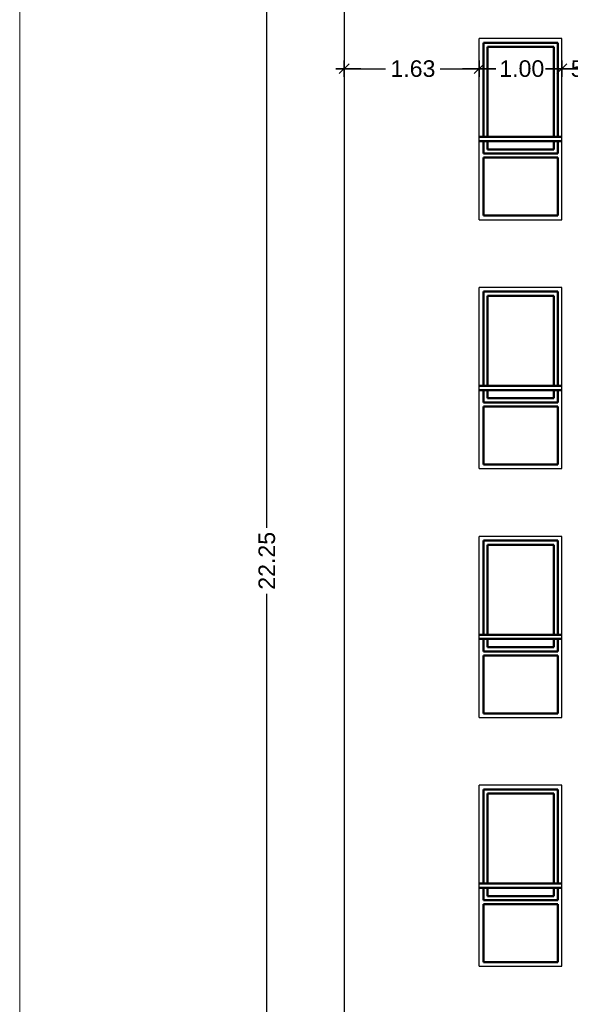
# Model space of a CAD drawing. Header units: metres. Extents: x -1 to 490, y -6 to 65.
# Tile 7 of 11: x 465.89 to 472.55, y 42.13 to 54.04. Entities that reach past the tile are written whole.
import ezdxf

# ---------------------------------------------------------------- set-up
doc = ezdxf.new("R2010")
doc.units = ezdxf.units.M
doc.header["$PDMODE"] = 65
doc.linetypes.add('CONTINUA', pattern=[0])
doc.layers.add('FAÇANA  SUD-EST LINIES  ACTUAL', color=7, linetype='CONTINUA', lineweight=25)
doc.styles.add('ARIAL', font='arial.ttf')
doc.dimstyles.new('DIMSTYLE_3', dxfattribs={"dimtxt": 0.2, "dimasz": 0.2, "dimexe": 0, "dimexo": 1e-06, "dimgap": 0.1, "dimtad": 0, "dimrnd": 0.01, "dimzin": 4, "dimdsep": 46, "dimtxsty": 'ARIAL', "dimblk1": 'ALL_ML_STRICH', "dimblk2": 'ALL_ML_STRICH', "dimsah": 1, "dimcen": 0, "dimse1": 1, "dimse2": 1, "dimclrd": 2, "dimclre": 2, "dimclrt": 2, "dimadec": 0, "dimazin": 0, "dimtfac": 1, "dimtdec": 0, "dimtix": 1, "dimtmove": 2, "dimatfit": 3, "dimfxl": 0, "dimtzin": 0, "dimlwd": 0, "dimlwe": 35, "dimarcsym": 0})
doc.dimstyles.new('DIMSTYLE_6', dxfattribs={"dimtxt": 0.2, "dimasz": 0.2, "dimexe": 0, "dimexo": 1e-06, "dimgap": 0.1, "dimtad": 0, "dimdec": 0, "dimlfac": 100, "dimrnd": 1, "dimzin": 4, "dimdsep": 46, "dimtxsty": 'ARIAL', "dimblk1": 'ALL_ML_STRICH', "dimblk2": 'ALL_ML_STRICH', "dimsah": 1, "dimcen": 0, "dimse1": 1, "dimse2": 1, "dimclrd": 2, "dimclre": 2, "dimclrt": 2, "dimadec": 0, "dimazin": 0, "dimtfac": 1, "dimtdec": 0, "dimtix": 1, "dimtmove": 2, "dimatfit": 3, "dimfxl": 0, "dimtzin": 0, "dimlwd": 0, "dimlwe": 35, "dimarcsym": 0})

# ---------------------------------------------------------------- blocks, each defined once
blk = doc.blocks.new('ALL_ML_STRICH')
at = {"color": 0, "linetype": 'ByBlock', "lineweight": -2}
for p, q in [((-1, 0), (0.5, 0)), ((-0.3, -0.3), (0.3, 0.3)), ((0, -0.5), (0, 0.5))]:
    blk.add_line(p, q, dxfattribs=at)
blk = doc.blocks.new('*D56')
at = {"layer": 'DEFPOINTS', "color": 2, "linetype": 'CONTINUA', "lineweight": 35, "transparency": 33554687}
for p in [(469.814, 53.447), (471.446, 51.909), (469.814, 51.752)]:
    blk.add_point(p, dxfattribs=at)
at = {"layer": 'FAÇANA  SUD-EST LINIES  ACTUAL', "color": 2, "linetype": 'CONTINUA', "lineweight": -2, "transparency": 33554687}
for p, q in [((469.814, 53.447), (470.315, 53.447)), ((470.975, 53.447), (471.446, 53.447))]:
    blk.add_line(p, q, dxfattribs=at)
at = {"layer": 'FAÇANA  SUD-EST LINIES  ACTUAL', "color": 2, "linetype": 'CONTINUA', "lineweight": 35, "transparency": 33554687, "xscale": 0.2, "yscale": 0.2, "zscale": 0.2, "rotation": 180}
blk.add_blockref('ALL_ML_STRICH', (469.814, 53.447), dxfattribs=at)
at = {"layer": 'FAÇANA  SUD-EST LINIES  ACTUAL', "color": 2, "linetype": 'CONTINUA', "lineweight": 35, "transparency": 33554687, "xscale": 0.2, "yscale": 0.2, "zscale": 0.2}
blk.add_blockref('ALL_ML_STRICH', (471.446, 53.447), dxfattribs=at)
at = {"layer": 'FAÇANA  SUD-EST LINIES  ACTUAL', "color": 2, "linetype": 'CONTINUA', "lineweight": 35, "transparency": 33554687, "insert": (470.645, 53.447), "char_height": 0.2, "width": 0.8, "attachment_point": 5, "style": 'ARIAL'}
blk.add_mtext('\\A1;{1.63}', dxfattribs=at)
blk = doc.blocks.new('*D57')
at = {"layer": 'DEFPOINTS', "color": 2, "linetype": 'CONTINUA', "lineweight": 35, "transparency": 33554687}
for p in [(471.446, 53.447), (472.446, 52.016), (471.446, 51.909)]:
    blk.add_point(p, dxfattribs=at)
at = {"layer": 'FAÇANA  SUD-EST LINIES  ACTUAL', "color": 2, "linetype": 'CONTINUA', "lineweight": -2, "transparency": 33554687}
for p, q in [((471.446, 53.447), (471.631, 53.447)), ((472.291, 53.447), (472.446, 53.447))]:
    blk.add_line(p, q, dxfattribs=at)
at = {"layer": 'FAÇANA  SUD-EST LINIES  ACTUAL', "color": 2, "linetype": 'CONTINUA', "lineweight": 35, "transparency": 33554687, "xscale": 0.2, "yscale": 0.2, "zscale": 0.2, "rotation": 180}
blk.add_blockref('ALL_ML_STRICH', (471.446, 53.447), dxfattribs=at)
at = {"layer": 'FAÇANA  SUD-EST LINIES  ACTUAL', "color": 2, "linetype": 'CONTINUA', "lineweight": 35, "transparency": 33554687, "xscale": 0.2, "yscale": 0.2, "zscale": 0.2}
blk.add_blockref('ALL_ML_STRICH', (472.446, 53.447), dxfattribs=at)
at = {"layer": 'FAÇANA  SUD-EST LINIES  ACTUAL', "color": 2, "linetype": 'CONTINUA', "lineweight": 35, "transparency": 33554687, "insert": (471.961, 53.447), "char_height": 0.2, "width": 0.8, "attachment_point": 5, "style": 'ARIAL'}
blk.add_mtext('\\A1;{1.00}', dxfattribs=at)
blk = doc.blocks.new('*D58')
at = {"layer": 'DEFPOINTS', "color": 2, "linetype": 'CONTINUA', "lineweight": 35, "transparency": 33554687}
for p in [(472.446, 53.447), (472.986, 52.066), (472.446, 52.016)]:
    blk.add_point(p, dxfattribs=at)
at = {"layer": 'FAÇANA  SUD-EST LINIES  ACTUAL', "color": 2, "linetype": 'CONTINUA', "lineweight": -2, "transparency": 33554687}
for p, q in [((472.446, 53.447), (472.518, 53.447)), ((472.898, 53.447), (472.986, 53.447))]:
    blk.add_line(p, q, dxfattribs=at)
at = {"layer": 'FAÇANA  SUD-EST LINIES  ACTUAL', "color": 2, "linetype": 'CONTINUA', "lineweight": 35, "transparency": 33554687, "xscale": 0.2, "yscale": 0.2, "zscale": 0.2, "rotation": 180}
blk.add_blockref('ALL_ML_STRICH', (472.446, 53.447), dxfattribs=at)
at = {"layer": 'FAÇANA  SUD-EST LINIES  ACTUAL', "color": 2, "linetype": 'CONTINUA', "lineweight": 35, "transparency": 33554687, "xscale": 0.2, "yscale": 0.2, "zscale": 0.2}
blk.add_blockref('ALL_ML_STRICH', (472.986, 53.447), dxfattribs=at)
at = {"layer": 'FAÇANA  SUD-EST LINIES  ACTUAL', "color": 2, "linetype": 'CONTINUA', "lineweight": 35, "transparency": 33554687, "insert": (472.708, 53.447), "char_height": 0.2, "width": 0.4, "attachment_point": 5, "style": 'ARIAL'}
blk.add_mtext('\\A1;{54}', dxfattribs=at)
blk = doc.blocks.new('*D72')
at = {"layer": 'DEFPOINTS', "color": 2, "linetype": 'CONTINUA', "lineweight": 35, "transparency": 33554687}
for p in [(469.814, 58.617), (468.88, 36.363), (469.814, 36.363)]:
    blk.add_point(p, dxfattribs=at)
at = {"layer": 'FAÇANA  SUD-EST LINIES  ACTUAL', "color": 2, "linetype": 'CONTINUA', "lineweight": -2, "transparency": 33554687}
for p, q in [((468.88, 47.896), (468.88, 58.617)), ((468.88, 36.363), (468.88, 47.096))]:
    blk.add_line(p, q, dxfattribs=at)
at = {"layer": 'FAÇANA  SUD-EST LINIES  ACTUAL', "color": 2, "linetype": 'CONTINUA', "lineweight": 35, "transparency": 33554687, "xscale": 0.2, "yscale": 0.2, "zscale": 0.2}
for p, rotation in [((468.88, 58.617), 90), ((468.88, 36.363), 270)]:
    blk.add_blockref('ALL_ML_STRICH', p, dxfattribs=dict(at, rotation=rotation))
at = {"layer": 'FAÇANA  SUD-EST LINIES  ACTUAL', "color": 2, "linetype": 'CONTINUA', "lineweight": 35, "transparency": 33554687, "insert": (468.88, 47.496), "char_height": 0.2, "width": 1, "attachment_point": 5, "rotation": 90, "style": 'ARIAL'}
blk.add_mtext('\\A1;{22.25}', dxfattribs=at)

msp = doc.modelspace()

# ---------------------------------------------------------------- linework, layer by layer
at = {"layer": 'FAÇANA  SUD-EST LINIES  ACTUAL', "color": 7, "linetype": 'CONTINUA', "lineweight": 25, "transparency": 33554687}
for p, q in [((469.81407, 58.66256), (469.81407, 36.36308)), ((471.44632, 51.62104), (471.44632, 53.81104)), ((472.44632, 53.81104), (471.44632, 53.81104)), ((472.44632, 51.62104), (472.44632, 53.81104)), ((471.44632, 51.62104), (472.44632, 51.62104)), ((471.44632, 48.61106), (471.44632, 50.80106)), ((472.44632, 50.80106), (471.44632, 50.80106)), ((472.44632, 48.61106), (472.44632, 50.80106)), ((471.44632, 48.61106), (472.44632, 48.61106)), ((471.44632, 45.60109), (471.44632, 47.79109)), ((472.44632, 47.79109), (471.44632, 47.79109)), ((472.44632, 45.60109), (472.44632, 47.79109)), ((471.44632, 45.60109), (472.44632, 45.60109)), ((472.44632, 44.78243), (471.44632, 44.78243)), ((471.44632, 42.59243), (471.44632, 44.78243)), ((472.44632, 42.59243), (472.44632, 44.78243)), ((471.44632, 42.59243), (472.44632, 42.59243))]:
    msp.add_line(p, q, dxfattribs=at)
at = {"layer": 'FAÇANA  SUD-EST LINIES  ACTUAL', "color": 202, "linetype": 'CONTINUA', "lineweight": 50, "transparency": 33554687}
for p, q in [((471.49632, 53.76104), (472.39632, 53.76104)), ((471.49632, 52.62104), (471.49632, 53.76104)), ((471.54632, 53.71104), (472.34632, 53.71104)), ((471.54632, 52.62104), (471.54632, 53.71104)), ((472.34632, 53.71104), (472.34632, 52.62104)), ((472.39632, 53.76104), (472.39632, 52.62104)), ((472.44632, 52.62104), (471.44632, 52.62104)), ((472.44632, 52.57104), (471.44632, 52.57104)), ((471.49632, 52.42104), (471.49632, 52.57104)), ((471.54632, 52.47104), (471.54632, 52.57104)), ((472.34632, 52.57104), (472.34632, 52.47104)), ((472.39632, 52.57104), (472.39632, 52.42104)), ((472.39632, 52.42104), (471.49632, 52.42104)), ((472.34632, 52.47104), (471.54632, 52.47104)), ((472.39632, 52.37104), (471.49632, 52.37104)), ((471.49632, 51.67104), (471.49632, 52.37104)), ((472.39632, 52.37104), (472.39632, 51.67104)), ((472.39632, 51.67104), (471.49632, 51.67104)), ((471.49632, 50.75106), (472.39632, 50.75106)), ((471.49632, 49.61106), (471.49632, 50.75106)), ((472.39632, 50.75106), (472.39632, 49.61106)), ((471.54632, 50.70106), (472.34632, 50.70106)), ((471.54632, 49.61106), (471.54632, 50.70106)), ((472.34632, 50.70106), (472.34632, 49.61106)), ((472.44632, 49.61106), (471.44632, 49.61106)), ((472.44632, 49.56106), (471.44632, 49.56106)), ((471.49632, 49.41106), (471.49632, 49.56106)), ((471.54632, 49.46106), (471.54632, 49.56106)), ((472.34632, 49.56106), (472.34632, 49.46106)), ((472.39632, 49.56106), (472.39632, 49.41106)), ((472.34632, 49.46106), (471.54632, 49.46106)), ((472.39632, 49.41106), (471.49632, 49.41106)), ((472.39632, 49.36106), (471.49632, 49.36106)), ((471.49632, 48.66106), (471.49632, 49.36106)), ((472.39632, 49.36106), (472.39632, 48.66106)), ((472.39632, 48.66106), (471.49632, 48.66106)), ((471.49632, 47.74109), (472.39632, 47.74109)), ((471.49632, 46.60109), (471.49632, 47.74109)), ((471.54632, 47.69109), (472.34632, 47.69109)), ((471.54632, 46.60109), (471.54632, 47.69109)), ((472.34632, 47.69109), (472.34632, 46.60109)), ((472.39632, 47.74109), (472.39632, 46.60109)), ((472.44632, 46.60109), (471.44632, 46.60109)), ((472.44632, 46.55109), (471.44632, 46.55109)), ((471.49632, 46.40109), (471.49632, 46.55109)), ((471.54632, 46.45109), (471.54632, 46.55109)), ((472.34632, 46.45109), (471.54632, 46.45109)), ((472.34632, 46.55109), (472.34632, 46.45109)), ((472.39632, 46.55109), (472.39632, 46.40109)), ((472.39632, 46.40109), (471.49632, 46.40109)), ((472.39632, 46.35109), (471.49632, 46.35109)), ((471.49632, 45.65109), (471.49632, 46.35109)), ((472.39632, 46.35109), (472.39632, 45.65109)), ((472.39632, 45.65109), (471.49632, 45.65109)), ((471.49632, 44.73243), (472.39632, 44.73243)), ((471.49632, 43.59243), (471.49632, 44.73243)), ((471.54632, 44.68243), (472.34632, 44.68243)), ((471.54632, 43.59243), (471.54632, 44.68243)), ((472.34632, 44.68243), (472.34632, 43.59243)), ((472.39632, 44.73243), (472.39632, 43.59243)), ((472.44632, 43.59243), (471.44632, 43.59243)), ((472.44632, 43.54243), (471.44632, 43.54243)), ((471.49632, 43.39243), (471.49632, 43.54243)), ((471.54632, 43.44243), (471.54632, 43.54243)), ((472.34632, 43.54243), (472.34632, 43.44243)), ((472.39632, 43.54243), (472.39632, 43.39243)), ((472.39632, 43.39243), (471.49632, 43.39243)), ((472.39632, 43.34243), (471.49632, 43.34243)), ((471.49632, 42.64243), (471.49632, 43.34243)), ((472.34632, 43.44243), (471.54632, 43.44243)), ((472.39632, 43.34243), (472.39632, 42.64243)), ((472.39632, 42.64243), (471.49632, 42.64243))]:
    msp.add_line(p, q, dxfattribs=at)
at = {"layer": 'FAÇANA  SUD-EST LINIES  ACTUAL', "color": 52, "linetype": 'CONTINUA', "lineweight": 13, "transparency": 33554687}
msp.add_lwpolyline([(465.89245, 64.97493), (489.95411, 64.97493), (489.95411, 25.96972), (465.89245, 25.96972), (465.89245, 64.97493)], close=True, dxfattribs=at)

# ---------------------------------------------------------------- dimensions: what is measured, and where the dimension line sits
at = {"layer": 'FAÇANA  SUD-EST LINIES  ACTUAL', "color": 2, "linetype": 'CONTINUA', "lineweight": 35, "transparency": 33554687}
dim = msp.add_linear_dim(base=(468.8796, 58.61664), p1=(469.81407, 36.36308), p2=(469.81407, 58.61664), angle=90, dimstyle='DIMSTYLE_3', override={"dimpost": '<>', "dimclrd": 2, "dimclre": 2, "dimclrt": 2, "dimlwd": 0, "dimlwe": 35}, dxfattribs=at)
dim.commit()
dim.dimension.update_dxf_attribs({"geometry": '*D72', "text_midpoint": (468.8796, 47.49586), "dimtype": 160})
for base, p1, p2, dimstyle, picture, middle in [((471.44632, 53.4468), (469.81407, 51.75159), (471.44632, 51.90852), 'DIMSTYLE_3', '*D56', (470.64464, 53.4468)), ((472.44632, 53.4468), (471.44632, 51.90852), (472.44632, 52.0164), 'DIMSTYLE_3', '*D57', (471.96111, 53.4468)), ((472.98632, 53.4468), (472.44632, 52.0164), (472.98632, 52.06563), 'DIMSTYLE_6', '*D58', (472.70769, 53.4468))]:
    dim = msp.add_linear_dim(base=base, p1=p1, p2=p2, dimstyle=dimstyle, override={"dimpost": '<>', "dimclrd": 2, "dimclre": 2, "dimclrt": 2, "dimlwd": 0, "dimlwe": 35}, dxfattribs=at)
    dim.commit()
    dim.dimension.update_dxf_attribs({"geometry": picture, "text_midpoint": middle, "dimtype": 160})

doc.saveas('drawing.dxf')
